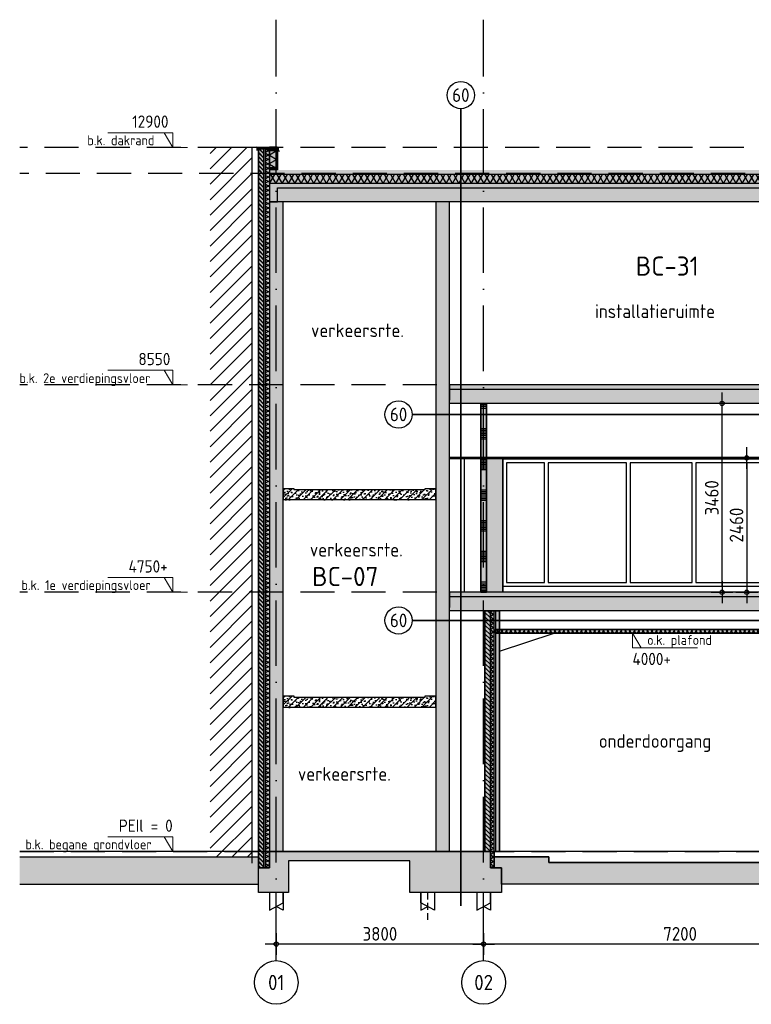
# Model space of a CAD drawing. Header units: millimetres. Extents: x -14070 to 121216, y 14949 to 85047.
# Tile 12 of 33: x -2875 to 10529, y 67007 to 85047. Entities that reach past the tile are written whole.
import ezdxf
from ezdxf.enums import TextEntityAlignment as Align

# ---------------------------------------------------------------- set-up
doc = ezdxf.new("R2010")
doc.units = ezdxf.units.MM
doc.header["$LTSCALE"] = 100
for name, pattern in [('ACAD_ISO10W100', [18, 12, -3, 0, -3]), ('gevels$0$ACAD_ISO10W100', [18, 12, -3, 0, -3]), ('HIDDEN2', [0.1875, 0.125, -0.0625])]:
    doc.linetypes.add(name, pattern=pattern)
doc.layers.get('Defpoints').update_dxf_attribs({"color": 181})
for name, color, linetype in [('A--L$7--_stramien', 1, 'Continuous'), ('A--L20--_bovenbouw', 8, 'Continuous'), ('A--L28--_hoofddraagkonstrukties', 3, 'Continuous'), ('A--L65--_beveiligingsinstallaties', 1, 'Continuous'), ('A--T$7--_stramien', 7, 'Continuous'), ('AM$1A---_MAATVOERING', 2, 'Continuous'), ('BURO_hoogtelijnen', 8, 'Continuous'), ('BURO_lijnen_0.05', 9, 'Continuous'), ('BURO_maaiveld', 7, 'Continuous'), ('BURO_tekst', 7, 'Continuous'), ('Detail_arcering_rood', 1, 'Continuous'), ('Detail_balkhout', 3, 'Continuous'), ('Detail_beton', 4, 'Continuous'), ('Detail_gipsplaat', 2, 'Continuous'), ('Detail_isolatie', 1, 'Continuous'), ('Detail_kalkzandsteen', 4, 'Continuous'), ('Detail_metselwerk', 3, 'Continuous'), ('Detail_peilhoogte', 2, 'Continuous'), ('Detail_plaatmateriaal_binnen', 2, 'Continuous'), ('Detail_prefabbeton', 4, 'Continuous'), ('gevels$0$A--L$7--_stramien', 1, 'Continuous')]:
    doc.layers.add(name, color=color, linetype=linetype)
doc.layers.add('RAL 5007', color=7, linetype='Continuous', true_color=0x376b8c)
doc.styles.add('BRON maatvoering', font='isocp.shx')
doc.styles.add('BRON standaard', font='isocp.shx')
doc.styles.add('BURO maatvoering', font='isocp.shx')
doc.styles.add('MAAR_logotekst', font='DIN1451Com-Mittelschrift.ttf')
doc.dimstyles.new('BURO maatvoering 1-100', dxfattribs={"dimscale": 100, "dimtxt": 2.5, "dimasz": 1, "dimexe": 125, "dimexo": 0, "dimtad": 1, "dimdec": 0, "dimzin": 12, "dimdsep": 46, "dimtxsty": 'BRON maatvoering', "dimblk": 'BURO_maatvoeringssymbool_01', "dimcen": 2, "dimse1": 1, "dimse2": 1, "dimclrd": 1, "dimclrt": 7, "dimadec": 0, "dimazin": 0, "dimtfac": 1, "dimtdec": 0, "dimtix": 1, "dimtofl": 0, "dimtmove": 0, "dimatfit": 3, "dimldrblk": 'DOT', "dimfxl": 1, "dimtolj": 1, "dimtzin": 0, "dimarcsym": 0})
pattern_1 = [(17, (16831, 50166.948), (10.314982, 31.931044), [0, -32.64, -18.48, 0, -26.88]), (48, (16831, 50166.948), (-7.366232, 32.468733), [0, -32.32, 0, -32.96, 0, -26.56]), (71, (16831, 50166.948), (-19.164631, 26.905229), [0, -32, 0, -19.2, -26.32])]

# ---------------------------------------------------------------- blocks, each defined once
blk = doc.blocks.new('BURO_maatvoeringssymbool_01')
at = {"color": 1}
for p, q in [((0, -2), (0, 2)), ((-2, 0), (2, 0))]:
    blk.add_line(p, q, dxfattribs=at)
blk.add_circle((0, 0), 0.4, dxfattribs=at)
blk = doc.blocks.new('*D342')
at = {"layer": 'AM$1A---_MAATVOERING', "color": 1, "lineweight": -2, "transparency": 16777216}
blk.add_line((12725, 68111), (5725, 68111), dxfattribs=at)
at = {"layer": 'Defpoints', "color": 0, "transparency": 16777216}
for p in [(5625, 69307), (12825, 69307), (5625, 68111)]:
    blk.add_point(p, dxfattribs=at)
at = {"layer": 'AM$1A---_MAATVOERING', "color": 1, "lineweight": -2, "transparency": 16777216, "xscale": 100, "yscale": 100, "zscale": 100, "rotation": 180}
blk.add_blockref('BURO_maatvoeringssymbool_01', (5625, 68111), dxfattribs=at)
at = {"layer": 'AM$1A---_MAATVOERING', "color": 1, "lineweight": -2, "transparency": 16777216, "xscale": 100, "yscale": 100, "zscale": 100}
blk.add_blockref('BURO_maatvoeringssymbool_01', (12825, 68111), dxfattribs=at)
at = {"layer": 'AM$1A---_MAATVOERING', "color": 7, "transparency": 16777216, "insert": (9225, 68298), "char_height": 250, "attachment_point": 5, "style": 'BRON maatvoering'}
blk.add_mtext('\\A1;7200', dxfattribs=at)
blk = doc.blocks.new('_Dot')
at = {"color": 0, "linetype": 'ByBlock', "lineweight": -2}
blk.add_line((-0.5, 0), (-1, 0), dxfattribs=at)
at = {"color": 0, "linetype": 'ByBlock', "const_width": 0.5}
blk.add_lwpolyline([(-0.25, 0, 1), (0.25, 0, 1)], format="xyb", close=True, dxfattribs=at)
blk = doc.blocks.new('*D343')
at = {"layer": 'AM$1A---_MAATVOERING', "color": 1, "lineweight": -2, "transparency": 16777216}
blk.add_line((5525, 68111), (1925, 68111), dxfattribs=at)
at = {"layer": 'Defpoints', "color": 0, "transparency": 16777216}
for p in [(1825, 69307), (5625, 69307), (1825, 68111)]:
    blk.add_point(p, dxfattribs=at)
at = {"layer": 'AM$1A---_MAATVOERING', "color": 1, "lineweight": -2, "transparency": 16777216, "xscale": 100, "yscale": 100, "zscale": 100, "rotation": 180}
blk.add_blockref('BURO_maatvoeringssymbool_01', (1825, 68111), dxfattribs=at)
at = {"layer": 'AM$1A---_MAATVOERING', "color": 1, "lineweight": -2, "transparency": 16777216, "xscale": 100, "yscale": 100, "zscale": 100}
blk.add_blockref('BURO_maatvoeringssymbool_01', (5625, 68111), dxfattribs=at)
at = {"layer": 'AM$1A---_MAATVOERING', "color": 7, "transparency": 16777216, "insert": (3725, 68298), "char_height": 250, "attachment_point": 5, "style": 'BRON maatvoering'}
blk.add_mtext('\\A1;3800', dxfattribs=at)
blk = doc.blocks.new('paal')
at = {"color": 1}
for points in [[(1707, -22488), (1707, -22814), (1957, -22677), (1957, -22488)], [(1957, -22488), (1957, -22814), (1832, -22745)]]:
    blk.add_lwpolyline(points, dxfattribs=at)
at = {"layer": 'BURO_hoogtelijnen', "linetype": 'HIDDEN2', "ltscale": 10}
blk.add_line((1832, -22992), (1832, -22444), dxfattribs=at)
blk = doc.blocks.new('BURO_peilmaat_1op100')
at = {"layer": 'AM$1A---_MAATVOERING', "lineweight": 0}
for p, q in [((150, 150), (812, 150)), ((150, 0), (237, 150)), ((150, 0), (150, 150)), ((0, 0), (300, 0))]:
    blk.add_line(p, q, dxfattribs=at)
at = {"layer": 'AM$1A---_MAATVOERING', "lineweight": 0, "style": 'BRON standaard'}
blk.add_attdef('TEKST', (150, 200), '', height=125, dxfattribs=at)
at = {"layer": 'Detail_peilhoogte', "color": 1, "style": 'BRON standaard'}
blk.add_attdef('OMSCHRIJF', (300, 22), '', height=100, dxfattribs=at)
blk = doc.blocks.new('*U223')
at = {"layer": 'Detail_arcering_rood'}
h = blk.add_hatch(dxfattribs=at)
h.set_pattern_fill('ISOLATIE', color=256, scale=70, style=0)
h.set_pattern_definition([(60, (13057, 0), (-60.62178, 35), []), (120, (13057, 0), (-60.62178, -35), [])])
h.paths.add_polyline_path([(0, 0), (0, 70), (13172, 70), (13172, 0)])
at = {"layer": 'Detail_isolatie'}
blk.add_lwpolyline([(0, 0), (0, 70), (13172, 70), (13172, 0)], close=True, dxfattribs=at)
blk = doc.blocks.new('*U222')
at = {"layer": 'Detail_arcering_rood'}
h = blk.add_hatch(dxfattribs=at)
h.set_pattern_fill('METSW', color=256, style=0)
h.set_pattern_definition([(45, (-5e-13, 13716.98), (-38.89087, 38.89087), []), (45, (-5e-13, 13724.48), (-38.89087, 38.89087), [])])
h.paths.add_polyline_path([(0, 13167), (100, 13167), (100, 0), (0, 0)])
at = {"layer": 'Detail_metselwerk'}
blk.add_lwpolyline([(0, 13167), (100, 13167), (100, 0), (0, 0)], close=True, dxfattribs=at)
blk = doc.blocks.new('*U15')
at = {"layer": 'Detail_arcering_rood'}
h = blk.add_hatch(dxfattribs=at)
h.set_pattern_fill('NAALD', color=256, style=0)
h.set_pattern_definition([(45, (111, 0), (-2.65165, 2.65165), [])])
h.paths.add_polyline_path([(0, 0), (141, 0), (141, 30), (0, 30)])
at = {"layer": 'Detail_balkhout'}
blk.add_lwpolyline([(0, 0), (141, 0), (141, 30), (0, 30)], close=True, dxfattribs=at)
blk = doc.blocks.new('*U225')
at = {"layer": 'Detail_arcering_rood'}
h = blk.add_hatch(dxfattribs=at)
h.set_pattern_fill('PLAAT', color=256, style=0)
h.set_pattern_definition([(90, (323.7503, -0.5), (-5, 3e-16), [])])
h.paths.add_polyline_path([(0, 0), (374, 0), (374, 9), (0, 9)])
at = {"layer": 'Detail_gipsplaat'}
blk.add_lwpolyline([(0, 0), (374, 0), (374, 9), (0, 9)], close=True, dxfattribs=at)
blk = doc.blocks.new('*U105')
at = {"layer": 'Detail_arcering_rood'}
h = blk.add_hatch(dxfattribs=at)
h.set_pattern_fill('ISOLATIE', color=256, scale=141, style=0)
h.set_pattern_definition([(60, (13861.59, 0), (-122.1096, 70.5), []), (120, (13861.59, 0), (-122.1096, -70.5), [])])
h.paths.add_polyline_path([(0, 0), (0, 141), (380, 141), (380, 0)])
at = {"layer": 'Detail_isolatie'}
blk.add_lwpolyline([(0, 0), (0, 141), (380, 141), (380, 0)], close=True, dxfattribs=at)
blk = doc.blocks.new('*U224')
at = {"layer": 'Detail_arcering_rood'}
h = blk.add_hatch(dxfattribs=at)
h.set_pattern_fill('LANGS', color=256, style=0)
h.set_pattern_definition([(0, (319.8013, 13), (0, 5), [])])
h.paths.add_polyline_path([(0, 0), (0, 20), (370, 20), (370, 0)])
at = {"layer": 'Detail_plaatmateriaal_binnen'}
blk.add_lwpolyline([(0, 0), (0, 20), (370, 20), (370, 0)], close=True, dxfattribs=at)
blk = doc.blocks.new('*D364')
at = {"layer": 'AM$1A---_MAATVOERING', "color": 1, "lineweight": -2, "transparency": 16777216}
blk.add_line((10446, 76917), (10446, 74657), dxfattribs=at)
at = {"layer": 'Defpoints', "color": 0, "transparency": 16777216}
for p in [(11107, 77017), (10446, 74557), (11107, 74557)]:
    blk.add_point(p, dxfattribs=at)
at = {"layer": 'AM$1A---_MAATVOERING', "color": 1, "lineweight": -2, "transparency": 16777216, "xscale": 100, "yscale": 100, "zscale": 100}
for p, rotation in [((10446, 77017), 90), ((10446, 74557), 270)]:
    blk.add_blockref('BURO_maatvoeringssymbool_01', p, dxfattribs=dict(at, rotation=rotation))
at = {"layer": 'AM$1A---_MAATVOERING', "color": 7, "transparency": 16777216, "insert": (10258, 75787), "char_height": 250, "attachment_point": 5, "rotation": 90, "style": 'BRON maatvoering'}
blk.add_mtext('\\A1;2460', dxfattribs=at)
blk = doc.blocks.new('*D365')
at = {"layer": 'AM$1A---_MAATVOERING', "color": 1, "lineweight": -2, "transparency": 16777216}
blk.add_line((9993, 74657), (9993, 77917), dxfattribs=at)
at = {"layer": 'Defpoints', "color": 0, "transparency": 16777216}
for p in [(5000, 78017), (9993, 78017), (10246, 74557)]:
    blk.add_point(p, dxfattribs=at)
at = {"layer": 'AM$1A---_MAATVOERING', "color": 1, "lineweight": -2, "transparency": 16777216, "xscale": 100, "yscale": 100, "zscale": 100}
for p, rotation in [((9993, 78017), 90), ((9993, 74557), 270)]:
    blk.add_blockref('BURO_maatvoeringssymbool_01', p, dxfattribs=dict(at, rotation=rotation))
at = {"layer": 'AM$1A---_MAATVOERING', "color": 7, "transparency": 16777216, "insert": (9805, 76287), "char_height": 250, "attachment_point": 5, "rotation": 90, "style": 'BRON maatvoering'}
blk.add_mtext('\\A1;3460', dxfattribs=at)
blk = doc.blocks.new('*D367')
at = {"layer": 'AM$1A---_MAATVOERING', "color": 1, "lineweight": -2, "transparency": 16777216}
blk.add_line((16547, 69907), (16547, 74117), dxfattribs=at)
at = {"layer": 'Defpoints', "color": 0, "transparency": 16777216}
for p in [(5000, 74217), (16547, 74217), (16800, 69807)]:
    blk.add_point(p, dxfattribs=at)
at = {"layer": 'AM$1A---_MAATVOERING', "color": 1, "lineweight": -2, "transparency": 16777216, "xscale": 100, "yscale": 100, "zscale": 100}
for p, rotation in [((16547, 74217), 90), ((16547, 69807), 270)]:
    blk.add_blockref('BURO_maatvoeringssymbool_01', p, dxfattribs=dict(at, rotation=rotation))
at = {"layer": 'AM$1A---_MAATVOERING', "color": 7, "transparency": 16777216, "insert": (16359, 72012), "char_height": 250, "attachment_point": 5, "rotation": 90, "style": 'BRON maatvoering'}
blk.add_mtext('\\A1;4410', dxfattribs=at)
blk = doc.blocks.new('*U221')
at = {"layer": 'Detail_arcering_rood'}
h = blk.add_hatch(dxfattribs=at)
h.set_pattern_fill('ISOLATIE', color=256, scale=70, style=0)
h.set_pattern_definition([(60, (6328.684, 0), (-60.6218, 35), []), (120, (6328.684, 0), (-60.6218, -35), [])])
h.paths.add_polyline_path([(0, 0), (0, 70), (6444, 70), (6444, 0)])
at = {"layer": 'Detail_isolatie'}
blk.add_lwpolyline([(0, 0), (0, 70), (6444, 70), (6444, 0)], close=True, dxfattribs=at)
blk = doc.blocks.new('*U220')
at = {"layer": 'Detail_arcering_rood'}
h = blk.add_hatch(dxfattribs=at)
h.set_pattern_fill('ISOLATIE', color=256, scale=70, style=0)
h.set_pattern_definition([(60, (4595, 0), (-60.6218, 35), []), (120, (4595, 0), (-60.6218, -35), [])])
h.paths.add_polyline_path([(0, 0), (0, 70), (4710, 70), (4710, 0)])
at = {"layer": 'Detail_isolatie'}
blk.add_lwpolyline([(0, 0), (0, 70), (4710, 70), (4710, 0)], close=True, dxfattribs=at)
blk = doc.blocks.new('*U218')
at = {"layer": 'Detail_arcering_rood'}
h = blk.add_hatch(dxfattribs=at)
h.set_pattern_fill('KALKZ', color=256, style=0)
h.set_pattern_definition([(45, (2e-11, 4310), (-38.8909, 38.8909), [])])
h.paths.add_polyline_path([(0, 4410), (100, 4410), (100, 0), (0, 0)])
at = {"layer": 'Detail_kalkzandsteen'}
blk.add_lwpolyline([(0, 4410), (100, 4410), (100, 0), (0, 0)], close=True, dxfattribs=at)
blk = doc.blocks.new('AL_stramlab_01_P03_BV')
at = {"color": 2, "linetype": 'Continuous', "lineweight": -2}
blk.add_circle((0, 0), 500, dxfattribs=at)
at = {"color": 4, "linetype": 'Continuous', "lineweight": -2, "style": 'BRON standaard'}
blk.add_attdef('LABEL', text='', height=350, dxfattribs=at).set_placement((0, 0), align=Align.MIDDLE_CENTER)
blk = doc.blocks.new('65_brandscheiding_01_P03_BV')
at = {"color": 3, "linetype": 'Continuous', "lineweight": -2}
blk.add_circle((0, 0), 2.5, dxfattribs=at)
at = {"color": 4, "linetype": 'Continuous', "lineweight": -2, "style": 'BURO maatvoering'}
blk.add_attdef('BURO_BRSCH:MIN', text='', height=2.5, dxfattribs=at).set_placement((0, 0), align=Align.MIDDLE_CENTER)

msp = doc.modelspace()

# ---------------------------------------------------------------- hatches: boundary and pattern name
h = msp.add_hatch()
h.set_pattern_fill('GRAVEL', color=256, scale=5)
h.set_pattern_definition([(228.0128, (-31977.362, 203877.966), (-1016.0008633, -1143.0014045), [17.08605, -1691.525]), (184.9697, (-31988.792, 203865.266), (1524.0024653, 126.99910377), [29.32025, -2902.7]), (132.5104, (-32018.002, 203862.726), (1269.9990759, -1397.00136462), [20.6741, -2046.735]), (267.2737, (-32067.532, 203830.976), (126.99944854, 2539.99918267), [26.70025, -2643.32]), (292.8337, (-32068.802, 203804.306), (-635.00180278, 1524.0008665), [26.1817, -2591.99]), (357.2737, (-32058.642, 203780.176), (-2539.99918267, 126.99944854), [26.70025, -2643.32]), (37.6942, (-32031.972, 203778.906), (-1651.00104306, -1269.99886785), [35.3097, -3495.655]), (72.2553, (-32004.032, 203800.496), (889.00177827, 2794.0008103), [33.336, -3300.265]), (121.4296, (-31993.872, 203832.246), (-1016.00026176, 1650.998058), [26.79065, -2652.275]), (175.2364, (-32007.842, 203855.106), (1396.99890265, -126.99880814), [30.58565, -1498.695]), (222.3974, (-32038.322, 203857.646), (-1524.00004586, -1396.99818253), [39.5539, -3915.84]), (138.8141, (-31941.802, 203829.706), (-888.9994337, 761.99882786), [13.50025, -1336.53]), (171.4692, (-31951.962, 203838.596), (1650.99747978, -254.00064), [25.6841, -2542.73]), (225, (-31977.36, 203842.41), (-3e-14, -126.999913), [17.96045, -161.6445]), (203.1986, (-31986.252, 203857.646), (635.0021413, 254.0011137), [9.67205, -957.53]), (291.8014, (-31995.142, 203853.836), (-127.000089, 381.0002454), [13.6783, -670.24]), (30.9638, (-31990.062, 203841.136), (380.9995977, 254.000198), [22.216, -718.315]), (161.5651, (-31971.01, 203852.566), (254.000116, -126.999811), [16.06435, -385.545]), (16.3895, (-32068.802, 203853.836), (1270.0007007, 380.9992075), [22.5044, -2227.94]), (70.3462, (-32047.212, 203860.186), (-507.99858443, -1396.99802443), [18.87995, -1869.11]), (293.1986, (-31971.012, 203877.966), (-254.0011137, 635.0021413), [19.344, -947.86]), (343.6105, (-31963.392, 203860.186), (-1270.0007007, 380.9992075), [22.5044, -2227.94]), (339.444, (-32068.802, 203775.096), (-635.0007882, 253.9996918), [21.70175, -1063.385]), (294.7751, (-32048.482, 203767.476), (-634.9985202, 1396.9993513), [18.1836, -1800.18]), (66.8014, (-31969.742, 203750.966), (254.0011137, 635.0021413), [19.344, -947.86]), (17.354, (-31962.122, 203768.746), (-1651.0000891, -507.99923378), [21.28915, -2107.62]), (69.444, (-32031.972, 203750.966), (-253.9996918, -635.0007882), [10.8509, -1074.24]), (101.3099, (-31977.362, 203750.966), (-126.999373, 507.998373), [6.47575, -641.1]), (165.9638, (-31978.632, 203757.316), (381.000268, -126.99978), [26.1817, -497.4525]), (186.009, (-32004.032, 203763.666), (1269.99812722, 126.99970343), [24.26335, -2402.07]), (303.6901, (-31990.062, 203829.706), (-127.0000436, 253.999755), [18.3162, -439.589]), (353.1572, (-31979.902, 203814.466), (2159.00089283, -254.00113758), [31.97785, -3165.8]), (60.9454, (-31948.152, 203810.656), (-507.9988183, -888.9978805), [13.0754, -1294.47]), (90, (-31941.8, 203822.09), (-127, 127), [7.62, -119.38]), (120.2564, (-32006.572, 203767.476), (507.99892334, -888.9995516), [17.64335, -1746.695]), (48.0128, (-32015.462, 203782.716), (1016.0008633, 1143.0014045), [34.17215, -1674.44]), (0, (-31992.6, 203808.12), (127, 127), [33.02, -93.98]), (325.3048, (-31959.582, 203808.116), (-1269.99779955, 889.00008452), [20.0805, -1987.965]), (254.0546, (-31943.072, 203796.686), (-127.000324, -508.0012102), [18.49145, -906.085]), (207.646, (-31948.152, 203778.906), (-2412.99915245, -1270.00079874), [30.10725, -2980.625]), (175.4261, (-31974.822, 203764.936), (-1651.00038024, 126.99938556), [31.85145, -3153.29]), (175.4261, (-31974.822, 203764.936), (-1651.00038024, 126.99938556), [31.85145, -3153.29])])
h.paths.add_polyline_path([(61406, 82295.5), (61406, 82213.5), (1700.7, 82213.5), (1700.7, 82295.5)])
h.paths.add_polyline_path([(61395, 82213.5), (61395, 82295.5), (77864.1, 82295.5), (77864.1, 82213.5)])
at = {"layer": 'A--L20--_bovenbouw', "linetype": 'Continuous', "lineweight": -3}
msp.add_hatch(color=249, dxfattribs=at).paths.add_polyline_path([(5675, 74557), (5675, 78017), (5575, 78017), (5575, 74557)], flags=0)
h = msp.add_hatch(dxfattribs=at)
h.set_pattern_fill('SWAND', color=1, scale=5, angle=90, style=0)
h.set_pattern_definition([(180, (5675, 74556.97), (-3e-12, -562.5), []), (180, (5675, 74588.2), (-3e-12, -562.5), []), (180, (5675, 74619.47), (-3e-12, -562.5), []), (180, (5675, 74650.7), (-3e-12, -562.5), []), (180, (5675, 74681.97), (-3e-12, -562.5), []), (180, (5675, 74713.2), (-3e-12, -562.5), []), (180, (5675, 74744.47), (-3e-12, -562.5), [])])
h.paths.add_polyline_path([(5675, 74557), (5675, 78017), (5575, 78017), (5575, 74557)], flags=0)
at = {"layer": 'BURO_maaiveld'}
h = msp.add_hatch(color=80, dxfattribs=at)
h.dxf.hatch_style = 1
h.paths.add_polyline_path([(12305, 69707), (12305, 69507), (12175, 69507), (12175, 69207), (5950, 69207), (5950, 69507), (5820, 69507), (5820, 69707), (6820, 69707), (6820, 69607), (11305, 69607), (11305, 69707)])
at = {"layer": 'Detail_arcering_rood'}
h = msp.add_hatch(dxfattribs=at)
h.set_pattern_fill('_U', scale=200, angle=45, pattern_type=0)
h.set_pattern_definition([(45, (16831, 50166.95), (-141.4214, 141.4214), [])])
h.paths.add_polyline_path([(612, 82707), (1383, 82707), (1383, 69707), (612, 69707)])
h = msp.add_hatch(color=60, dxfattribs=at)
h.dxf.hatch_style = 1
h.paths.add_polyline_path([(1700, 69507), (1500, 69507), (1500, 82704), (1851.2, 82704), (1851.2, 82295), (1700.7, 82295)])
h = msp.add_hatch(dxfattribs=at)
h.set_pattern_fill('ISOLATIE', color=256, scale=100, style=0)
h.set_pattern_definition([(60, (-32068.8, 203750.97), (-86.60254, 50), []), (120, (-32068.8, 203750.97), (-86.60254, -50), [])])
h.paths.add_polyline_path([(61395, 82047), (61395, 82211.5), (77863.5, 82211.5), (77863.5, 82047)])
h.paths.add_polyline_path([(61399, 82211.5), (61399, 82047), (1700.7, 82047), (1700.7, 82211.5)])
h = msp.add_hatch(dxfattribs=at)
h.set_pattern_fill('BETON', color=256, scale=2, style=0)
h.set_pattern_definition(pattern_1)
h.paths.add_polyline_path([(41615, 81967), (41615, 82047), (1700.7, 82047), (1700.7, 81707), (1850.7, 81707), (1850.7, 81967)])
h = msp.add_hatch(dxfattribs=at)
h.set_pattern_fill('PREFB', color=256, scale=2, style=0)
h.set_pattern_definition([(45, (41146.535, 216930.966), (-27.1529, 27.1529), []), (17, (41146.535, 216930.966), (10.314982, 31.9310436), [0, -32.64, -18.48, 0, -26.88]), (48, (41146.535, 216930.966), (-7.3662316, 32.468733), [0, -32.32, 0, -32.96, 0, -26.56]), (71, (41146.535, 216930.966), (-19.164631, 26.9052286), [0, -32, 0, -192, -26.32])])
h.paths.add_polyline_path([(41615, 81707), (1850.7, 81707), (1850.7, 81967), (41615, 81967)])
h = msp.add_hatch(dxfattribs=at)
h.set_pattern_fill('PREFB', color=256, scale=2, angle=359.41034, style=0)
h.set_pattern_definition([(44.41034, (73325.304, 50166.948), (-26.872023, 27.430902), []), (16.41034, (73325.304, 50166.948), (10.643048, 31.823198), [0, -32.64, -18.48, 0, -26.88]), (47.41034, (73325.304, 50166.948), (-7.031695, 32.542822), [0, -32.32, 0, -32.96, 0, -26.56]), (70.41034, (73325.304, 50166.948), (-18.886725, 27.101033), [0, -32, 0, -192, -26.32])])
h.paths.add_polyline_path([(1950.7, 81707), (1700.7, 81707), (1700.7, 69807), (1950.7, 69807)])
h = msp.add_hatch(dxfattribs=at)
h.set_pattern_fill('PREFB', color=256, scale=2, angle=359.41034, style=0)
h.set_pattern_definition([(44.41034, (70276.013, 50166.948), (-26.872023, 27.430902), []), (16.41034, (70276.013, 50166.948), (10.643048, 31.823198), [0, -32.64, -18.48, 0, -26.88]), (47.41034, (70276.013, 50166.948), (-7.031695, 32.542822), [0, -32.32, 0, -32.96, 0, -26.56]), (70.41034, (70276.013, 50166.948), (-18.886725, 27.101033), [0, -32, 0, -192, -26.32])])
h.paths.add_polyline_path([(5000, 81707), (4750, 81707), (4750, 69807), (5000, 69807)])
h = msp.add_hatch(dxfattribs=at)
h.set_pattern_fill('BETON', color=256, scale=2, style=0)
h.set_pattern_definition(pattern_1)
h.paths.add_polyline_path([(78014.7, 78357), (5000, 78357), (5000, 78277), (78014.7, 78277)])
h = msp.add_hatch(dxfattribs=at)
h.set_pattern_fill('PREFB', color=256, scale=2, style=0)
h.set_pattern_definition([(45, (43204.825, 213240.966), (-27.1529, 27.1529), []), (17, (43204.825, 213240.966), (10.314982, 31.9310436), [0, -32.64, -18.48, 0, -26.88]), (48, (43204.825, 213240.966), (-7.3662316, 32.468733), [0, -32.32, 0, -32.96, 0, -26.56]), (71, (43204.825, 213240.966), (-19.164631, 26.9052286), [0, -32, 0, -192, -26.32])])
h.paths.add_polyline_path([(78014.7, 78017), (5000, 78017), (5000, 78277), (78014.7, 78277)])
at = {"layer": 'Detail_arcering_rood', "ltscale": 2}
h = msp.add_hatch(dxfattribs=at)
h.set_pattern_fill('PREFB', color=256, scale=5, style=0)
h.set_pattern_definition([(45, (16831, 50166.95), (-67.88225, 67.88225), []), (17, (16831, 50166.95), (25.78746, 79.82761), [0, -81.6, -46.2, 0, -67.2]), (48, (16831, 50166.95), (-18.41558, 81.17183), [0, -80.8, 0, -82.4, 0, -66.4]), (71, (16831, 50166.95), (-47.91158, 67.26307), [0, -80, 0, -480, -65.8])])
h.paths.add_polyline_path([(4742.6, 76247), (1960.4, 76247), (1960.4, 76459), (2150.4, 76459), (2150.4, 76437), (4552.6, 76437), (4552.6, 76459), (4742.6, 76459)])
at = {"layer": 'Detail_arcering_rood'}
h = msp.add_hatch(dxfattribs=at)
h.set_pattern_fill('BETON', color=256, scale=2, style=0)
h.set_pattern_definition([(17, (16831, 46366.948), (10.314982, 31.931044), [0, -32.64, -18.48, 0, -26.88]), (48, (16831, 46366.948), (-7.366232, 32.468733), [0, -32.32, 0, -32.96, 0, -26.56]), (71, (16831, 46366.948), (-19.164631, 26.905229), [0, -32, 0, -19.2, -26.32])])
h.paths.add_polyline_path([(78014.7, 74557), (5000, 74557), (5000, 74477), (78014.7, 74477)])
h = msp.add_hatch(dxfattribs=at)
h.set_pattern_fill('PREFB', color=256, scale=2, style=0)
h.set_pattern_definition([(45, (43204.825, 209440.966), (-27.1529, 27.1529), []), (17, (43204.825, 209440.966), (10.314982, 31.9310436), [0, -32.64, -18.48, 0, -26.88]), (48, (43204.825, 209440.966), (-7.3662316, 32.468733), [0, -32.32, 0, -32.96, 0, -26.56]), (71, (43204.825, 209440.966), (-19.164631, 26.9052286), [0, -32, 0, -192, -26.32])])
h.paths.add_polyline_path([(78014.7, 74217), (5000, 74217), (5000, 74477), (78014.7, 74477)])
h = msp.add_hatch(color=60, dxfattribs=at)
h.dxf.hatch_style = 1
h.paths.add_polyline_path([(5650, 74217), (5915.7, 74217), (5915.7, 69807), (5820, 69807), (5820, 69507), (5750, 69507), (5750, 69807), (5650, 69807)])
h = msp.add_hatch(color=60, dxfattribs=at)
h.dxf.hatch_style = 1
h.paths.add_polyline_path([(5840.7, 73877), (12284.3, 73877), (12284.3, 73807), (5840.7, 73807)])
at = {"layer": 'Detail_arcering_rood', "ltscale": 2}
h = msp.add_hatch(dxfattribs=at)
h.set_pattern_fill('PREFB', color=256, scale=5, style=0)
h.set_pattern_definition([(45, (16831, 46366.95), (-67.88225, 67.88225), []), (17, (16831, 46366.95), (25.78746, 79.82761), [0, -81.6, -46.2, 0, -67.2]), (48, (16831, 46366.95), (-18.41558, 81.17183), [0, -80.8, 0, -82.4, 0, -66.4]), (71, (16831, 46366.95), (-47.91158, 67.26307), [0, -80, 0, -480, -65.8])])
h.paths.add_polyline_path([(4742.6, 72447), (1960.4, 72447), (1960.4, 72659), (2150.4, 72659), (2150.4, 72637), (4552.6, 72637), (4552.6, 72659), (4742.6, 72659)])
at = {"layer": 'Detail_arcering_rood'}
h = msp.add_hatch(dxfattribs=at)
h.set_pattern_fill('BETON', color=256, scale=2, style=0)
h.set_pattern_definition([(17, (16541, 50166.948), (10.314982, 31.931044), [0, -32.64, -18.48, 0, -26.88]), (48, (16541, 50166.948), (-7.366232, 32.468733), [0, -32.32, 0, -32.96, 0, -26.56]), (71, (16541, 50166.948), (-19.16463, 26.90523), [0, -32, 0, -19.2, -26.32])])
h.paths.add_polyline_path([(5950, 69057), (4275, 69057), (4275, 69637), (2050, 69637), (2050, 69057), (1500, 69057), (1500, 69507), (1700, 69507), (1700, 69807), (5750, 69807), (5750, 69507), (5950, 69507)])

# ---------------------------------------------------------------- linework, layer by layer
at = {"color": 1}
msp.add_line((5915.7, 73477), (6915.7, 73807), dxfattribs=at)
for points in [[(1383, 69593.9), (1383, 82707), (612, 82707)], [(5625, 69807), (1825, 69807)]]:
    msp.add_lwpolyline(points)
at = {"color": 3}
msp.add_lwpolyline([(1886.7, 82623.3), (1864.5, 82660.2), (1864.5, 82707), (1472.3, 82709), (1472.3, 82659), (1497.3, 82664.2)], dxfattribs=at)
at = {"color": 1}
msp.add_lwpolyline([(1852, 82684), (1481.4, 82684), (1481.4, 82704), (1852, 82704), (1852, 82684)], dxfattribs=at)
for points in [[(1700, 69507), (1500, 69507), (1500, 82704), (1851.2, 82704), (1851.2, 82295), (1700.7, 82295), (1700, 69507)], [(41615, 81967), (41615, 82047), (1700.7, 82047), (1700.7, 81707), (1850.7, 81707), (1850.7, 81967), (41615, 81967)], [(78014.7, 78357), (5000, 78357), (5000, 78277), (78014.7, 78277)], [(5675, 74557), (5575, 74557), (5575, 78017), (5675, 78017)], [(70755, 77027), (5000, 77027), (5000, 77007), (70755, 77007)], [(5975, 77007), (5975, 77007), (5975, 74557), (5975, 74557)], [(5975, 74671), (11007, 74671), (11007, 76997), (5975, 76997)], [(78014.7, 74557), (5000, 74557), (5000, 74477), (78014.7, 74477)], [(5650, 74217), (5915.7, 74217), (5915.7, 69807), (5820, 69807), (5820, 69507), (5750, 69507), (5750, 69807), (5650, 69807), (5650, 74217)], [(5915.7, 74217), (5840.7, 74217), (5840.7, 69807), (5915.7, 69807)], [(5840.7, 73877), (12284.3, 73877), (12284.3, 73807), (5840.7, 73807)]]:
    msp.add_lwpolyline(points, close=True)
at = {"color": 2}
msp.add_lwpolyline([(5275, 77007), (5975, 77007), (5975, 74557), (5275, 74557)], close=True, dxfattribs=at)
at = {"color": 1}
for points in [[(6743, 76930), (6042, 76930), (6042, 74738), (6743, 74738)], [(8240, 76930), (6810, 76930), (6810, 74738), (8240, 74738)], [(9443, 76930), (8307, 76930), (8307, 74738), (9443, 74738)], [(10940, 76930), (9510, 76930), (9510, 74738), (10940, 74738)]]:
    msp.add_lwpolyline(points, close=True, dxfattribs=at)
at = {"elevation": 0}
for points in [[(4742.6, 76247), (1960.4, 76247), (1960.4, 76459), (2150.4, 76459), (2150.4, 76437), (4552.6, 76437), (4552.6, 76459), (4742.6, 76459)], [(4742.6, 72447), (1960.4, 72447), (1960.4, 72659), (2150.4, 72659), (2150.4, 72637), (4552.6, 72637), (4552.6, 72659), (4742.6, 72659)]]:
    msp.add_lwpolyline(points, close=True, dxfattribs=at)
at = {"color": 4}
msp.add_lwpolyline([(12305, 69707), (11305, 69707), (11305, 69607), (6820, 69607), (6820, 69707), (5820, 69707)], dxfattribs=at)
at = {"color": 60}
msp.add_solid([(77873.7, 82295), (1700.7, 82295), (77873.7, 82047), (1700.7, 82047)], dxfattribs=at)
at = {"layer": 'A--L$7--_stramien', "color": 1, "linetype": 'ACAD_ISO10W100', "lineweight": -3}
for p, q in [((1825, 67807), (1825, 70807)), ((5625, 67807), (5625, 70807))]:
    msp.add_line(p, q, dxfattribs=at)
at = {"layer": 'A--L20--_bovenbouw', "color": 2, "linetype": 'Continuous', "lineweight": -3}
for p, q in [((5675, 78017), (5575, 78017)), ((5575, 78017), (5575, 74557)), ((5675, 74557), (5675, 78017)), ((5575, 74557), (5675, 74557))]:
    msp.add_line(p, q, dxfattribs=at)
at = {"layer": 'A--L65--_beveiligingsinstallaties', "color": 1, "linetype": 'ACAD_ISO10W100', "ltscale": 0.3, "true_color": 0xf50004, "const_width": 30}
for points in [[(5207.7, 68807.4), (5207.7, 83415.6)], [(79382.6, 77814.6), (4317.4, 77814.6)], [(79382.6, 74040.8), (4317.4, 74040.8)]]:
    msp.add_lwpolyline(points, dxfattribs=at)
at = {"layer": 'BURO_hoogtelijnen', "linetype": 'HIDDEN2', "ltscale": 50}
for p, q in [((106016.8, 82707), (-2875, 82707)), ((106016.8, 82707), (-2875, 82707)), ((77914.7, 82227), (-2875, 82227)), ((106016.8, 78357), (-2875, 78357)), ((106016.8, 74557), (-2875, 74557)), ((-2875, 69807), (106016.8, 69807))]:
    msp.add_line(p, q, dxfattribs=at)
at = {"layer": 'BURO_lijnen_0.05'}
msp.add_line((1485, 82707), (1464.8, 82707), dxfattribs=at)
at = {"layer": 'BURO_maaiveld', "ltscale": 50}
for p, q in [((-2875, 69707), (1500, 69707)), ((-2875, 69207), (1500, 69207))]:
    msp.add_line(p, q, dxfattribs=at)
at = {"layer": 'BURO_maaiveld', "color": 80}
msp.add_lwpolyline([(12305, 69707), (12305, 69507), (12175, 69507), (12175, 69207), (5950, 69207), (5950, 69507), (5820, 69507), (5820, 69707), (6820, 69707), (6820, 69607), (11305, 69607), (11305, 69707)], close=True, dxfattribs=at)
msp.add_solid([(-2875, 69707), (-2875, 69207), (1500, 69707), (1500, 69207)], dxfattribs=at)
at = {"layer": 'Defpoints'}
msp.add_line((106016.8, 69807), (-2875, 69807), dxfattribs=at)
msp.add_line((106016.8, 69807), (-2875, 69807), dxfattribs=at)
at = {"layer": 'Detail_beton'}
for points in [[(1950.7, 81707), (1700.7, 81707), (1700.7, 69807), (1950.7, 69807)], [(5000, 81707), (4750, 81707), (4750, 69807), (5000, 69807)], [(5000, 78077), (5000, 78077), (5000, 78357), (5000, 78357)], [(5000, 74277), (5000, 74277), (5000, 74557), (5000, 74557)], [(5950, 69057), (4275, 69057), (4275, 69637), (2050, 69637), (2050, 69057), (1500, 69057), (1500, 69507), (1700, 69507), (1700, 69807), (5750, 69807), (5750, 69507), (5950, 69507)]]:
    msp.add_lwpolyline(points, close=True, dxfattribs=at)
at = {"layer": 'Detail_isolatie'}
msp.add_line((77914.7, 82211.5), (1700.7, 82211.5), dxfattribs=at)
at = {"layer": 'Detail_prefabbeton'}
for points in [[(41615, 81707), (1850.7, 81707), (1850.7, 81967), (41615, 81967)], [(78014.7, 78017), (5000, 78017), (5000, 78277), (78014.7, 78277)], [(78014.7, 74217), (5000, 74217), (5000, 74477), (78014.7, 74477)]]:
    msp.add_lwpolyline(points, close=True, dxfattribs=at)
at = {"layer": 'gevels$0$A--L$7--_stramien', "color": 1, "linetype": 'gevels$0$ACAD_ISO10W100', "lineweight": -3}
for p, q in [((1825, 67807), (1825, 85047)), ((5625, 67807), (5625, 85047))]:
    msp.add_line(p, q, dxfattribs=at)
at = {"layer": 'RAL 5007', "color": 147, "true_color": 0x376b8c}
msp.add_solid([(5675, 77007), (5975, 77007), (5675, 74557), (5975, 74557)], dxfattribs=at)

# ---------------------------------------------------------------- block references
ref = msp.add_blockref('BURO_peilmaat_1op100', (199.7, 82707), dxfattribs=dict(xscale=-1.8, yscale=1.8, zscale=1.8))
ref.add_attrib('TEKST', '12900', (-813.8, 83067), dxfattribs={"layer": 'AM$1A---_MAATVOERING', "lineweight": 0, "height": 225, "style": 'BRON standaard'})
ref.add_attrib('OMSCHRIJF', 'b.k. dakrand', (-1636.5, 82747.2), dxfattribs={"layer": 'Detail_peilhoogte', "color": 1, "height": 180, "style": 'BRON standaard'})
for name, p in [('*U224', (1481.4, 82684)), ('paal', (-7, 91545.2)), ('paal', (3793, 91545.2))]:
    msp.add_blockref(name, p)
at = {"xscale": -1}
for name, p in [('*U222', (1600, 69507)), ('*U15', (1842.2, 82305)), ('paal', (6432, 91545.2))]:
    msp.add_blockref(name, p, dxfattribs=at)
for name, p, rotation in [('*U223', (1700, 69507), 90.00000000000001), ('*U105', (1842.2, 82335), 90.00000000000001), ('*U15', (1843, 82679), 180)]:
    msp.add_blockref(name, p, dxfattribs=dict(rotation=rotation))
for name, p, rotation in [('*U225', (1842.2, 82305.2), 270), ('*U220', (5750, 69507), 270), ('*U221', (5840.7, 73877), 180)]:
    msp.add_blockref(name, p, dxfattribs=dict(at, rotation=rotation))
ref = msp.add_blockref('BURO_peilmaat_1op100', (199.7, 78357), dxfattribs=dict(xscale=-1.8, yscale=1.8, zscale=1.8))
ref.add_attrib('TEKST', '8550', (-700.5, 78717), dxfattribs={"layer": 'AM$1A---_MAATVOERING', "lineweight": 0, "height": 225, "style": 'BRON standaard'})
ref.add_attrib('OMSCHRIJF', 'b.k. 2e verdiepingsvloer', (-2878.9, 78388.6), dxfattribs={"layer": 'Detail_peilhoogte', "color": 1, "height": 180, "style": 'BRON standaard'})
ref = msp.add_blockref('BURO_peilmaat_1op100', (199.7, 74557), dxfattribs=dict(xscale=-1.8, yscale=1.8, zscale=1.8))
ref.add_attrib('TEKST', '4750+', (-880.3, 74917), dxfattribs={"layer": 'AM$1A---_MAATVOERING', "lineweight": 0, "height": 225, "style": 'BRON standaard'})
ref.add_attrib('OMSCHRIJF', 'b.k. 1e verdiepingsvloer', (-2842.9, 74597.2), dxfattribs={"layer": 'Detail_peilhoogte', "color": 1, "height": 180, "style": 'BRON standaard'})
ref = msp.add_blockref('BURO_peilmaat_1op100', (8081.7, 73807), dxfattribs=dict(xscale=-1.8, yscale=1.8, zscale=1.8, rotation=180))
ref.add_attrib('TEKST', '4000+', (8351.7, 73222), dxfattribs={"layer": 'AM$1A---_MAATVOERING', "lineweight": 0, "height": 225, "style": 'BRON standaard'})
ref.add_attrib('OMSCHRIJF', 'o.k. plafond', (8621.8, 73591.9), dxfattribs={"layer": 'Detail_peilhoogte', "color": 1, "height": 180, "style": 'BRON standaard'})
ref = msp.add_blockref('BURO_peilmaat_1op100', (199.7, 69807), dxfattribs=dict(xscale=-1.8, yscale=1.8, zscale=1.8))
ref.add_attrib('TEKST', 'PEIl = 0', (-1060.5, 70167), dxfattribs={"layer": 'AM$1A---_MAATVOERING', "lineweight": 0, "height": 225, "style": 'BRON standaard'})
ref.add_attrib('OMSCHRIJF', 'b.k. begane grondvloer', (-2770.5, 69847.2), dxfattribs={"layer": 'Detail_peilhoogte', "color": 1, "height": 180, "style": 'BRON standaard'})
at = {"layer": 'A--L28--_hoofddraagkonstrukties', "xscale": -1}
msp.add_blockref('*U218', (5750, 69807), dxfattribs=at)
at = {"layer": 'A--L65--_beveiligingsinstallaties', "color": 1, "linetype": 'Continuous', "lineweight": -3, "xscale": 100, "yscale": 100, "zscale": 100}
for p in [(5207.7, 83665.6), (4067.4, 77814.6), (4067.4, 74040.8)]:
    msp.add_blockref('65_brandscheiding_01_P03_BV', p, dxfattribs=at).add_auto_attribs({'BURO_BRSCH:MIN': '60'})
at = {"layer": 'A--T$7--_stramien', "color": 7, "linetype": 'Continuous', "lineweight": -3, "xscale": 0.8, "yscale": 0.8, "zscale": 0.8}
for p, values in [((1825, 67407), {'LABEL': '01'}), ((5625, 67407), {'LABEL': '02'})]:
    msp.add_blockref('AL_stramlab_01_P03_BV', p, dxfattribs=at).add_auto_attribs(values)

# ---------------------------------------------------------------- texts
at = {"layer": 'BURO_tekst', "color": 1, "linetype": 'ACAD_ISO10W100', "ltscale": 0.3, "true_color": 0xf50004, "style": 'MAAR_logotekst'}
for s, p in [('BC-31', (8412.5, 80357.5)), ('BC-07', (2481.8, 74670.5))]:
    msp.add_text(s, height=350, dxfattribs=at).set_placement(p)
at = {"layer": 'BURO_tekst', "color": 2, "style": 'BRON standaard'}
for s, p in [('installatieruimte', (7665, 79581)), ('verkeersrte.', (2463, 79231)), ('verkeersrte.', (2441, 75211)), ('onderdoorgang', (7735, 71707)), ('verkeersrte.', (2223, 71104))]:
    msp.add_text(s, height=250, dxfattribs=at).set_placement(p)

# ---------------------------------------------------------------- dimensions: what is measured, and where the dimension line sits
at = {"layer": 'AM$1A---_MAATVOERING'}
for base, p1, p2, picture, middle in [((9993, 78017), (10246, 74557), (5000, 78017), '*D365', (9805.5, 76287)), ((10446, 74557), (11107, 77017), (11107, 74557), '*D364', (10258.5, 75787)), ((16547, 74217), (16800, 69807), (5000, 74217), '*D367', (16359.5, 72012))]:
    dim = msp.add_linear_dim(base=base, p1=p1, p2=p2, angle=90, dimstyle='BURO maatvoering 1-100', dxfattribs=at)
    dim.commit()
    dim.dimension.update_dxf_attribs({"geometry": picture, "text_midpoint": middle})
for base, p1, p2, picture, middle in [((1825, 68110.6), (5625, 69307), (1825, 69307), '*D343', (3725, 68298.1)), ((5625, 68110.6), (12825, 69307), (5625, 69307), '*D342', (9225, 68298.1))]:
    dim = msp.add_linear_dim(base=base, p1=p1, p2=p2, angle=180, dimstyle='BURO maatvoering 1-100', override={"dimtmove": 1}, dxfattribs=at)
    dim.commit()
    dim.dimension.update_dxf_attribs({"geometry": picture, "text_midpoint": middle})

doc.saveas('drawing.dxf')
